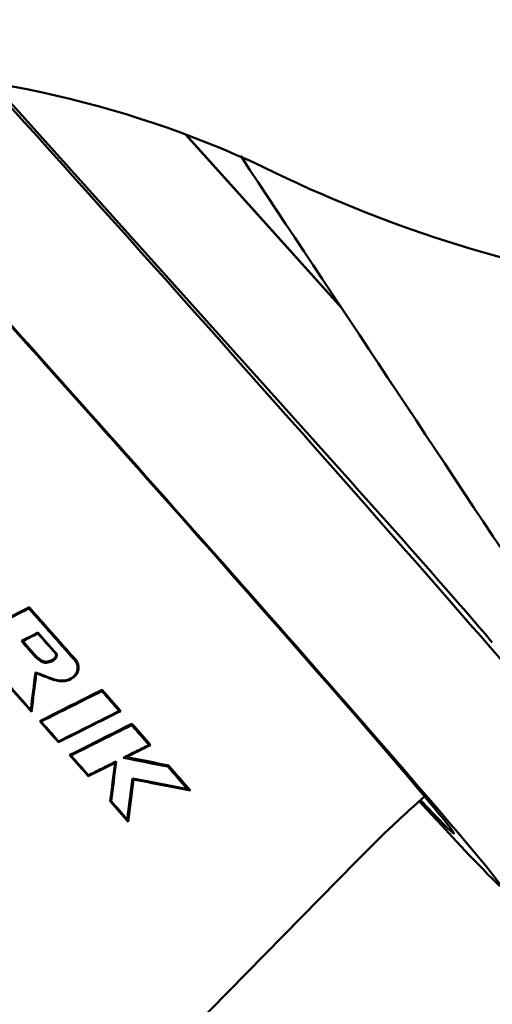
# Model space of a CAD drawing. Header units: millimetres. Extents: x 0 to 4878, y -120 to 1682.
# Tile 15 of 256: x 482 to 491, y 574 to 593. Entities that reach past the tile are written whole.
import ezdxf

# ---------------------------------------------------------------- set-up
doc = ezdxf.new("R2010")
doc.units = ezdxf.units.MM
doc.header["$LTSCALE"] = 2
doc.layers.add('Bemaßung (ISO)', color=7, linetype='Continuous', lineweight=25)
doc.layers.add('Sichtbar (ISO)', color=7, linetype='Continuous', lineweight=50)
doc.styles.add('Notiztext (DIN)', font='isocpeur.ttf')
doc.dimstyles.new('Standard (DIN)', dxfattribs={"dimscale": 2, "dimtxt": 3.5, "dimasz": 2.5, "dimexe": 2, "dimexo": 0.5, "dimgap": 0.5, "dimtad": 1, "dimrnd": 1e-08, "dimtxsty": 'Notiztext (DIN)', "dimcen": 0.09, "dimdle": 10, "dimclrd": 256, "dimclre": 256, "dimclrt": 256, "dimadec": 0, "dimazin": 0, "dimtfac": 1, "dimtmove": 0, "dimatfit": 3, "dimfxl": 1, "dimtolj": 1, "dimtzin": 0, "dimlwd": -1, "dimlwe": -1, "dimarcsym": 0})

# ---------------------------------------------------------------- blocks, each defined once
blk = doc.blocks.new('*D22')
at = {"layer": 'Bemaßung (ISO)', "transparency": 16777216}
for p, q in [((748.258, 659.821), (213.478, 659.821)), ((217.478, 654.821), (217.478, 540.286)), ((619.593, 535.286), (213.478, 535.286))]:
    blk.add_line(p, q, dxfattribs=at)
for points in [[(216.645, 654.821), (218.311, 654.821), (217.478, 659.821)], [(216.645, 540.286), (218.311, 540.286), (217.478, 535.286)]]:
    blk.add_solid(points, dxfattribs=at)
at = {"layer": 'Defpoints', "color": 0, "transparency": 16777216}
for p in [(749.258, 659.821), (217.478, 535.286), (620.593, 535.286)]:
    blk.add_point(p, dxfattribs=at)
at = {"layer": 'Bemaßung (ISO)', "transparency": 16777216, "insert": (208.078, 585.109), "char_height": 7, "attachment_point": 1, "rotation": 90, "style": 'Notiztext (DIN)'}
blk.add_mtext('\\A1;124,53', dxfattribs=at)
blk = doc.blocks.new('*D23')
at = {"layer": 'Bemaßung (ISO)', "transparency": 16777216}
for p, q in [((748.258, 659.821), (241.478, 659.821)), ((245.478, 654.821), (245.478, 592.42)), ((281.576, 587.42), (241.478, 587.42))]:
    blk.add_line(p, q, dxfattribs=at)
for points in [[(244.645, 654.821), (246.311, 654.821), (245.478, 659.821)], [(244.645, 592.42), (246.311, 592.42), (245.478, 587.42)]]:
    blk.add_solid(points, dxfattribs=at)
at = {"layer": 'Defpoints', "color": 0, "transparency": 16777216}
for p in [(749.258, 659.821), (245.478, 587.42), (282.576, 587.42)]:
    blk.add_point(p, dxfattribs=at)
at = {"layer": 'Bemaßung (ISO)', "transparency": 16777216, "insert": (236.078, 615.376), "char_height": 7, "attachment_point": 1, "rotation": 90, "style": 'Notiztext (DIN)'}
blk.add_mtext('\\A1;72,4', dxfattribs=at)
blk = doc.blocks.new('*D34')
at = {"layer": 'Bemaßung (ISO)', "transparency": 16777216}
for p, q in [((748.258, 659.821), (227.478, 659.821)), ((231.478, 577.62), (231.478, 654.821)), ((289.058, 572.62), (227.478, 572.62))]:
    blk.add_line(p, q, dxfattribs=at)
for points in [[(230.645, 654.821), (232.311, 654.821), (231.478, 659.821)], [(230.645, 577.62), (232.311, 577.62), (231.478, 572.62)]]:
    blk.add_solid(points, dxfattribs=at)
at = {"layer": 'Defpoints', "color": 0, "transparency": 16777216}
for p in [(231.478, 659.821), (749.258, 659.821), (290.058, 572.62)]:
    blk.add_point(p, dxfattribs=at)
at = {"layer": 'Bemaßung (ISO)', "transparency": 16777216, "insert": (222.078, 608.326), "char_height": 7, "attachment_point": 1, "rotation": 90, "style": 'Notiztext (DIN)'}
blk.add_mtext('\\A1;87,2', dxfattribs=at)

msp = doc.modelspace()

# ---------------------------------------------------------------- linework, layer by layer
at = {"layer": 'Sichtbar (ISO)'}
for p, q in [((481.5167, 591.6524), (488.1801, 584.2439)), ((485.2297, 590.6642), (488.2328, 587.3253)), ((488.2078, 587.3631), (485.2431, 590.6592)), ((488.7407, 586.7705), (488.7405, 586.7708)), ((488.7647, 586.7339), (488.7649, 586.7337)), ((482.3425, 580.6063), (482.3554, 580.6221)), ((483.0749, 580.5679), (483.0882, 580.5839)), ((483.8924, 578.6004), (483.8711, 578.5729)), ((484.0895, 578.6822), (484.03, 578.6694)), ((484.2082, 578.2715), (484.2263, 578.2535)), ((489.8326, 577.9282), (489.5705, 577.6909)), ((483.7974, 577.835), (483.7786, 577.8339)), ((488.5188, 576.6817), (483.7255, 571.8053))]:
    msp.add_line(p, q, dxfattribs=at)
for centre, radius, start, end in [((478.2532, 571.9205), 20, 64.15806, 90), ((497.8682, 612.4205), 25, 244.15807, 261.4509)]:
    msp.add_arc(centre, radius, start, end, dxfattribs=at)
for centre, major_axis, ratio, start_param, end_param in [((483.4438, 585.0155), (6.9534, -7.8008), 0.0124969, 5.8633682, 8.929562), ((483.4438, 585.0155), (7.8517, -8.8085), 0.0124969, 5.6543499, 8.7436731), ((485.5338, 586.8785), (7.8517, -8.8085), 0.0124969, 0, 2.1342276), ((488.9333, 583.337), (2.3289, -2.6127), 0.0124969, 0.3433488, 1.9141451), ((464.5471, 571.8835), (38.683, 19.7838), 0.0149151, 1.0887648, 1.1233745), ((464.8326, 572.0295), (37.5527, 19.2057), 0.0149151, 1.0820026, 1.1168933), ((656.636, 747.7674), (-158.4166, -357.3594), 0.2866326, 5.3183165, 5.318391), ((480.8047, 582.6633), (-6.4644, 7.2537), 0.0120998, 4.4231609, 4.4790783), ((480.5651, 582.4497), (6.4794, -7.2679), 0.0127929, 1.3052217, 1.3468863), ((457.6186, 565.9687), (41.2905, 21.3037), 0.0146864, 0.8819637, 0.9188587), ((457.9124, 566.1203), (40.1443, 20.7123), 0.0146864, 0.8683411, 0.9056893), ((625.1135, 717.4255), (-127.479, -288.9886), 0.2872617, 5.3298127, 5.3299134), ((480.9587, 582.8004), (6.4556, -7.2424), 0.0124748, 1.0973891, 1.1594374), ((461.3173, 568.8694), (-37.712, -18.5151), 0.0113656, 2.1706968, 2.209961), ((461.5695, 568.9932), (-36.6473, -17.9924), 0.0113656, 2.1825717, 2.2222213), ((556.0604, 644.2014), (194.1109, 20.1012), 0.3181531, 4.2990692, 4.2992365), ((479.9886, 581.9356), (-6.5126, 7.3065), 0.0124457, 4.2831484, 4.343454), ((388.9622, 496.2093), (-191.0079, 19.1079), 0.5344194, 4.2551603, 4.2553151), ((454.6811, 563.4684), (42.4578, 22.0036), 0.0145701, 0.7945772, 0.833201), ((454.9792, 563.6229), (41.3033, 21.4053), 0.0145701, 0.777645, 0.8168706), ((603.9966, 696.7987), (-107.5111, -244.3342), 0.2875787, 5.3354822, 5.3356088), ((480.9213, 582.7681), (-6.2632, 7.0162), 0.0158844, 4.1172799, 4.1808802), ((480.9589, 582.8005), (6.4554, -7.2425), 0.0124552, 0.9936462, 1.0592457), ((340.5683, 463.9714), (117.6503, 219.9744), 0.386844, 5.4538413, 5.4539305), ((468.5029, 570.2223), (65.1929, 32.7958), 0.0078105, 1.3180576, 1.325447), ((479.9885, 581.9355), (-6.5126, 7.3065), 0.0124583, 4.1829143, 4.2462018), ((401.1198, 506.9999), (-165.4944, 16.3769), 0.5341325, 4.2482613, 4.2484495), ((467.5776, 569.6313), (69.2304, 34.8483), 0.0087837, 1.3287973, 1.3364389), ((484.4774, 583.63), (1.5149, 12.2018), 0.0019127, 4.2176423, 4.2852839)]:
    msp.add_ellipse(centre, major_axis=major_axis, ratio=ratio, start_param=start_param, end_param=end_param, dxfattribs=at)
for points in [[(492.0888, 581.5253), (490.076, 584.5428), (488.1169, 587.502), (486.2915, 590.2503)], [(483.0749, 580.5679), (482.7925, 580.888), (482.5033, 581.2149), (482.213, 581.5423)], [(482.2183, 581.5661), (482.5108, 581.2364), (482.8026, 580.9071), (483.0882, 580.5839)], [(482.3869, 581.0784), (482.5069, 580.943), (482.6266, 580.808), (482.7453, 580.6739)], [(482.3425, 580.6063), (482.2509, 580.7099), (482.159, 580.8137), (482.0668, 580.9178)], [(482.339, 580.3105), (482.3092, 580.0732), (482.279, 579.8336), (482.2485, 579.5921)], [(482.3545, 580.2935), (482.3237, 580.0481), (482.2929, 579.8026), (482.262, 579.5575)], [(482.262, 579.5575), (482.1097, 579.7299), (481.9553, 579.9043), (481.8001, 580.0798)], [(481.8158, 580.081), (481.9613, 579.9167), (482.1058, 579.7535), (482.2485, 579.5921)], [(483.9521, 579.5712), (483.8421, 579.6965), (483.7305, 579.8235), (483.6172, 579.9524)], [(482.262, 579.5575), (482.2575, 579.569), (482.253, 579.5806), (482.2485, 579.5921)], [(483.0242, 578.7137), (483.1379, 578.5847), (483.2495, 578.458), (483.3593, 578.3333)], [(483.8924, 578.6004), (483.8606, 578.3447), (483.8289, 578.0891), (483.7974, 577.835)], [(484.03, 578.6694), (484.3259, 578.6116), (484.6124, 578.5554), (484.8878, 578.5009)], [(484.0895, 578.6822), (484.3675, 578.6284), (484.6379, 578.5758), (484.8997, 578.5246)], [(484.8878, 578.5009), (484.8918, 578.5088), (484.8958, 578.5167), (484.8997, 578.5246)], [(485.2654, 578.066), (485.1453, 578.2047), (485.0191, 578.35), (484.8878, 578.5009)], [(484.8997, 578.5246), (485.0472, 578.356), (485.189, 578.1937), (485.3241, 578.0387)], [(484.2082, 578.2715), (484.1749, 578.0077), (484.1415, 577.7436), (484.1081, 577.481)], [(484.2263, 578.2535), (484.1922, 577.9805), (484.1581, 577.7084), (484.1242, 577.4389)], [(484.2082, 578.2715), (484.5756, 578.2003), (484.9291, 578.1315), (485.2654, 578.066)], [(484.2263, 578.2535), (484.6082, 578.1791), (484.9757, 578.107), (485.3241, 578.0387)], [(485.2654, 578.066), (485.2851, 578.0568), (485.3046, 578.0477), (485.3241, 578.0387)], [(484.1242, 577.4389), (484.0124, 577.5667), (483.8969, 577.6988), (483.7786, 577.8339)], [(483.7974, 577.835), (483.9039, 577.7137), (484.0075, 577.5957), (484.1081, 577.481)], [(484.1081, 577.481), (484.1135, 577.4669), (484.1188, 577.4529), (484.1242, 577.4389)]]:
    msp.add_open_spline(points, degree=3, dxfattribs=at)
for points, knots in [([(482.0668, 580.9178), (482.1203, 580.9446), (482.1738, 580.9715), (482.2805, 581.025), (482.3337, 581.0517), (482.3869, 581.0784)], [-0.036165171, -0.036165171, -0.036165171, -0.036165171, -0.018042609, -0.018042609, -0.00000545, -0.00000545, -0.00000545, -0.00000545]), ([(482.0945, 580.9167), (482.1429, 580.941), (482.1913, 580.9653), (482.288, 581.0138), (482.3363, 581.0381), (482.3846, 581.0623)], [-0.032771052, -0.032771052, -0.032771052, -0.032771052, -0.016372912, -0.016372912, -0.000000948, -0.000000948, -0.000000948, -0.000000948]), ([(482.3869, 581.0784), (482.3865, 581.0757), (482.3861, 581.073), (482.3854, 581.0677), (482.385, 581.065), (482.3846, 581.0623)], [0.000004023, 0.000004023, 0.000004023, 0.000004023, 0.015425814, 0.015425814, 0.030848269, 0.030848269, 0.030848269, 0.030848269]), ([(482.0668, 580.9178), (482.0715, 580.9176), (482.0761, 580.9174), (482.0853, 580.9171), (482.0899, 580.9169), (482.0945, 580.9167)], [-0.030406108, -0.030406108, -0.030406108, -0.030406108, -0.015203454, -0.015203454, -0.000000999, -0.000000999, -0.000000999, -0.000000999]), ([(482.339, 580.3105), (482.4126, 580.2907), (482.4826, 580.2596), (482.6362, 580.1985), (482.714, 580.1703), (482.8356, 580.1532), (482.8814, 580.1528), (482.9671, 580.1707), (483.0062, 580.1868), (483.0697, 580.2297), (483.0945, 580.2537), (483.1322, 580.3079), (483.1402, 580.3324), (483.1498, 580.3724), (483.151, 580.3975), (483.1456, 580.4483), (483.138, 580.4762), (483.1142, 580.5241), (483.0985, 580.5475), (483.0749, 580.5679)], [-0.10240286, -0.10240286, -0.10240286, -0.10240286, -0.08370491, -0.08370491, -0.06696348, -0.06696348, -0.05712393, -0.05712393, -0.0484162, -0.0484162, -0.04122691, -0.04122691, -0.03369456, -0.03369456, -0.02234472, -0.02234472, -0.00992834, -0.00992834, -0.00000163, -0.00000163, -0.00000163, -0.00000163]), ([(482.3425, 580.6063), (482.3651, 580.5866), (482.3876, 580.566), (482.4332, 580.5322), (482.4565, 580.5175), (482.5062, 580.4994), (482.5276, 580.4972), (482.5869, 580.5007), (482.6247, 580.5142), (482.6592, 580.5266), (482.681, 580.5381), (482.7178, 580.569), (482.729, 580.5853), (482.7433, 580.6118), (482.7475, 580.6246), (482.7502, 580.6425), (482.7504, 580.6488), (482.7492, 580.6617), (482.7477, 580.6679), (482.7453, 580.6739)], [0.00000322, 0.00000322, 0.00000322, 0.00000322, 0.0093507, 0.0093507, 0.01691548, 0.01691548, 0.02410594, 0.02410594, 0.03701479, 0.03701479, 0.07146001, 0.07146001, 0.10536047, 0.10536047, 0.13982261, 0.13982261, 0.15888346, 0.15888346, 0.1785378, 0.1785378, 0.1785378, 0.1785378]), ([(482.3545, 580.2935), (482.3957, 580.2813), (482.4357, 580.2658), (482.4763, 580.2495), (482.5168, 580.2332), (482.5579, 580.2161), (482.5982, 580.2008), (482.6385, 580.1856), (482.678, 580.1721), (482.7164, 580.1621), (482.7356, 580.1571), (482.7546, 580.1529), (482.7732, 580.1497), (482.7918, 580.1465), (482.8101, 580.1443), (482.8283, 580.1432), (482.8464, 580.1421), (482.8644, 580.142), (482.882, 580.1432), (482.8995, 580.1444), (482.9166, 580.1468), (482.933, 580.1502), (482.9494, 580.1537), (482.9652, 580.1583), (482.9802, 580.1639), (482.9878, 580.1667), (482.9951, 580.1697), (483.0023, 580.1729), (483.0094, 580.1761), (483.0163, 580.1795), (483.0229, 580.183), (483.0361, 580.1901), (483.0483, 580.1978), (483.0597, 580.206), (483.0711, 580.2142), (483.0818, 580.223), (483.0916, 580.2323), (483.0965, 580.2369), (483.1012, 580.2417), (483.1057, 580.2466), (483.1102, 580.2515), (483.1145, 580.2565), (483.1186, 580.2616), (483.1267, 580.2719), (483.1339, 580.2825), (483.1403, 580.2938), (483.1466, 580.3051), (483.152, 580.3169), (483.1562, 580.3292), (483.1604, 580.3414), (483.1635, 580.354), (483.1654, 580.3669), (483.1673, 580.3797), (483.1682, 580.3929), (483.1679, 580.406), (483.1677, 580.4192), (483.1664, 580.4324), (483.164, 580.4456), (483.1617, 580.4588), (483.1582, 580.472), (483.1537, 580.4849), (483.1492, 580.4977), (483.1437, 580.5102), (483.1373, 580.522), (483.1309, 580.5338), (483.1236, 580.5448), (483.1155, 580.5551), (483.1074, 580.5654), (483.0984, 580.575), (483.0882, 580.5839)], [0, 0, 0, 0, 0.0833391, 0.0833391, 0.0833391, 0.1666783, 0.1666783, 0.1666783, 0.2500175, 0.2500175, 0.2500175, 0.2916871, 0.2916871, 0.2916871, 0.3333566, 0.3333566, 0.3333566, 0.3750262, 0.3750262, 0.3750262, 0.4166958, 0.4166958, 0.4166958, 0.4583654, 0.4583654, 0.4583654, 0.4792002, 0.4792002, 0.4792002, 0.500035, 0.500035, 0.500035, 0.5417046, 0.5417046, 0.5417046, 0.5833742, 0.5833742, 0.5833742, 0.604209, 0.604209, 0.604209, 0.6250438, 0.6250438, 0.6250438, 0.6667134, 0.6667134, 0.6667134, 0.7083829, 0.7083829, 0.7083829, 0.7500525, 0.7500525, 0.7500525, 0.7917221, 0.7917221, 0.7917221, 0.8333917, 0.8333917, 0.8333917, 0.8750613, 0.8750613, 0.8750613, 0.9167309, 0.9167309, 0.9167309, 0.9584005, 0.9584005, 0.9584005, 1, 1, 1, 1]), ([(482.7325, 580.6694), (482.7339, 580.6651), (482.7348, 580.6608), (482.7354, 580.6517), (482.7351, 580.647), (482.7329, 580.6328), (482.7295, 580.6228), (482.7187, 580.6017), (482.7092, 580.587), (482.6762, 580.5579), (482.6565, 580.5472), (482.6159, 580.5319), (482.5811, 580.5207), (482.5291, 580.518), (482.51, 580.52), (482.4642, 580.5371), (482.4422, 580.5511), (482.3987, 580.5836), (482.3774, 580.603), (482.3554, 580.6221)], [-0.099622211, -0.099622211, -0.099622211, -0.099622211, -0.092531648, -0.092531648, -0.085267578, -0.085267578, -0.070376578, -0.070376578, -0.054023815, -0.054023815, -0.037546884, -0.037546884, -0.024278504, -0.024278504, -0.0168613, -0.0168613, -0.009059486, -0.009059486, -0.000000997, -0.000000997, -0.000000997, -0.000000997]), ([(482.7453, 580.6739), (482.7432, 580.6731), (482.7411, 580.6724), (482.7368, 580.6708), (482.7347, 580.6701), (482.7325, 580.6694)], [-0.031679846, -0.031679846, -0.031679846, -0.031679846, -0.015882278, -0.015882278, -0.00000098, -0.00000098, -0.00000098, -0.00000098]), ([(482.3545, 580.2935), (482.3528, 580.2954), (482.3511, 580.2973), (482.3494, 580.2992), (482.3476, 580.3011), (482.3459, 580.303), (482.3442, 580.3049), (482.3425, 580.3068), (482.3408, 580.3086), (482.339, 580.3105)], [0, 0, 0, 0, 0.33333333, 0.33333333, 0.33333333, 0.66666667, 0.66666667, 0.66666667, 0.99999912, 0.99999912, 0.99999912, 0.99999912]), ([(482.4478, 579.3667), (482.4525, 579.3614), (482.4571, 579.3562), (482.5706, 579.2277), (482.6782, 579.1059), (482.7843, 578.9857)], [4.63805833, 4.63805833, 4.63805833, 4.63805833, 4.640198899, 4.640198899, 4.690343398, 4.690343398, 4.690343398, 4.690343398]), ([(484.03, 578.6694), (484.1126, 578.7108), (484.1951, 578.7521), (484.36, 578.8347), (484.4424, 578.876), (484.5248, 578.9172)], [-0.057203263, -0.057203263, -0.057203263, -0.057203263, -0.028605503, -0.028605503, -0.000014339, -0.000014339, -0.000014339, -0.000014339]), ([(484.5248, 578.9172), (484.5301, 578.9171), (484.5354, 578.9169), (484.5461, 578.9165), (484.5515, 578.9163), (484.5568, 578.9162)], [-0.034592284, -0.034592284, -0.034592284, -0.034592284, -0.017297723, -0.017297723, -0.00000103, -0.00000103, -0.00000103, -0.00000103]), ([(483.3593, 578.3333), (483.4482, 578.3779), (483.5371, 578.4224), (483.7148, 578.5114), (483.8036, 578.5559), (483.8924, 578.6004)], [-0.061460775, -0.061460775, -0.061460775, -0.061460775, -0.030733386, -0.030733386, -0.000000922, -0.000000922, -0.000000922, -0.000000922]), ([(483.3564, 578.3152), (483.3569, 578.3182), (483.3574, 578.3212), (483.3583, 578.3273), (483.3588, 578.3303), (483.3593, 578.3333)], [-0.034532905, -0.034532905, -0.034532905, -0.034532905, -0.017269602, -0.017269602, -0.000003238, -0.000003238, -0.000003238, -0.000003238]), ([(489.5705, 577.6909), (489.4983, 577.6256), (489.4265, 577.5599), (489.2838, 577.4276), (489.2128, 577.361), (489.0717, 577.2272), (489.0015, 577.1599), (488.8621, 577.0245), (488.7928, 576.9564), (488.6551, 576.8196), (488.5867, 576.7508), (488.5188, 576.6817)], [3.13604856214, 3.13604856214, 3.13604856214, 3.13604856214, 3.1361945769, 3.1361945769, 3.13634059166, 3.13634059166, 3.13648660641, 3.13648660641, 3.13663262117, 3.13663262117, 3.13677863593, 3.13677863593, 3.13677863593, 3.13677863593])]:
    msp.add_open_spline(points, degree=3, knots=knots, dxfattribs=at)

# ---------------------------------------------------------------- dimensions: what is measured, and where the dimension line sits
at = {"layer": 'Bemaßung (ISO)'}
for base, p1, p2, picture, middle in [((217.478, 535.2864), (749.2578, 659.8207), (620.5934, 535.2864), '*D22', (217.478, 597.5336)), ((231.478, 659.8207), (290.0578, 572.6205), (749.2578, 659.8207), '*D34', (231.478, 616.2006)), ((245.478, 587.4205), (749.2578, 659.8207), (282.5756, 587.4205), '*D23', (245.478, 623.6006))]:
    dim = msp.add_linear_dim(base=base, p1=p1, p2=p2, angle=90, dimstyle='Standard (DIN)', override={"dimgap": 0.5, "dimdec": 2, "dimtol": 0, "dimlim": 0, "dimtp": 0, "dimtm": 0, "dimtdec": 2, "dimtofl": 0, "dimatfit": 1}, dxfattribs=at)
    dim.commit()
    dim.dimension.update_dxf_attribs({"geometry": picture, "text_midpoint": middle, "dimtype": 160})

doc.saveas('drawing.dxf')
